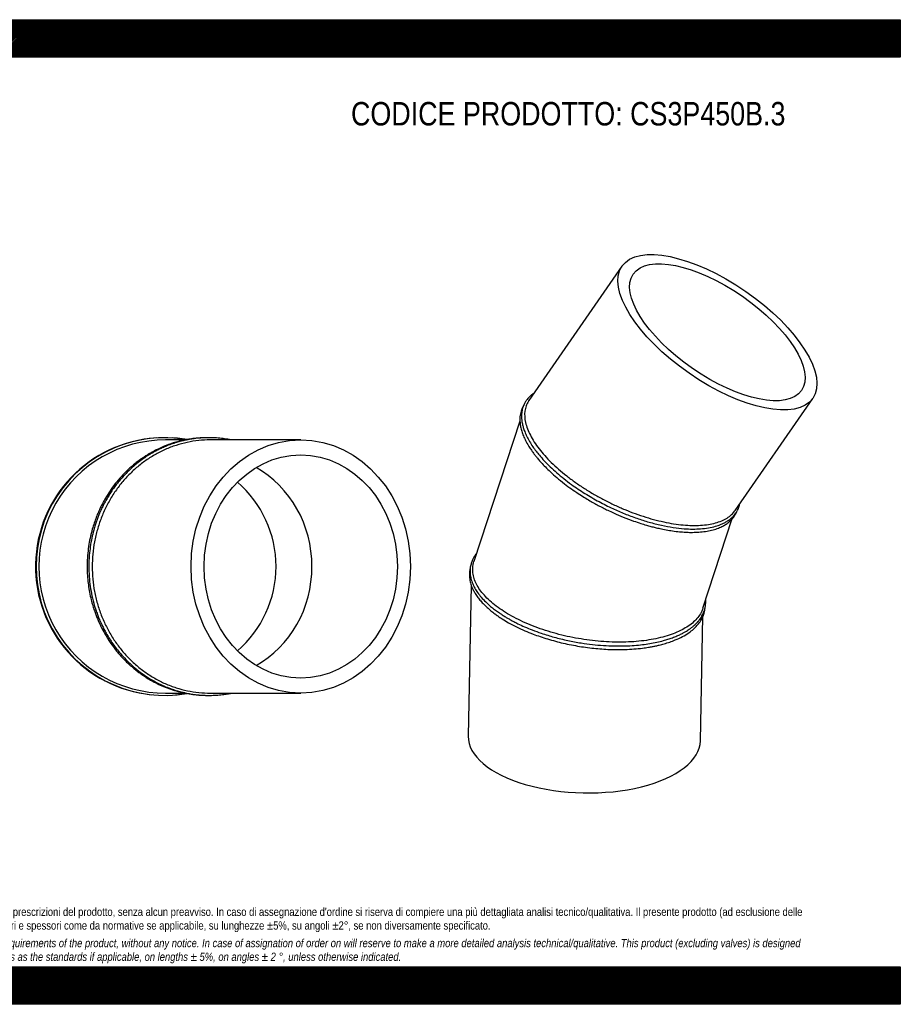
# Model space of a CAD drawing. Header units: millimetres. Extents: x 0 to 2475, y 0 to 1750.
# Tile 2 of 2: x 911 to 2475, y 0 to 1750. Entities that reach past the tile are written whole.
import ezdxf

# ---------------------------------------------------------------- set-up
doc = ezdxf.new("R2010")
doc.units = ezdxf.units.MM
doc.header["$LTSCALE"] = 8.333333
doc.layers.add('Default', color=7, linetype='Continuous')
doc.layers.add('TUBO_X_GOMITO_30', color=7, linetype='Continuous')

# ---------------------------------------------------------------- blocks, each defined once
blk = doc.blocks.new('SE1')
at = {"layer": 'TUBO_X_GOMITO_30', "color": 7, "linetype": 'Continuous'}
for p, q in [((1980.6, 1311.9), (1815.3, 1073.4)), ((2181.6, 877.8), (2319.6, 1077)), ((1799.3, 1036.2), (1717.6, 787)), ((2124.5, 704), (2176.6, 863.2)), ((1712.8, 744.7), (1707.4, 476.6)), ((2119.8, 468.2), (2124.3, 689.4))]:
    blk.add_line(p, q, dxfattribs=at)
for major_axis in [(169.5, -117.5), (-149.4, 103.5)]:
    blk.add_ellipse((2150.1, 1194.4), major_axis=major_axis, ratio=0.428999, dxfattribs=at)
blk.add_ellipse((1913.6, 472.4), major_axis=(-206.2, 4.2), ratio=0.46865, start_param=0, end_param=3.141593, dxfattribs=at)
for points, knots in [([(1824, 1086), (1823.4, 1085.6), (1821.2, 1084.1), (1817.5, 1081.1), (1813.8, 1077.3), (1811.2, 1073.9), (1809.4, 1071.4), (1808, 1068.9), (1806.4, 1065.8), (1804.8, 1061.9), (1803.5, 1057.6), (1802.7, 1053.3), (1802.2, 1049), (1802, 1044.1), (1802.4, 1038.2), (1803.4, 1031.8), (1805.2, 1024.9), (1807.8, 1017.5), (1811.4, 1009.2), (1816.2, 1000.3), (1821.8, 991.5), (1827.7, 983.4), (1834.4, 975.1), (1842.6, 965.7), (1852.9, 955.3), (1864.6, 944.7), (1877.3, 934.1), (1893.7, 921.7), (1914.5, 907.7), (1939.2, 893.5), (1963, 881.5), (1985.5, 871.7), (2007.1, 863.6), (2028.9, 856.7), (2050.6, 851.2), (2071.5, 847.3), (2090.1, 845.2), (2106.2, 844.5), (2120.7, 845), (2134.3, 846.6), (2146, 849.2), (2154.7, 852.2), (2161.3, 855.1), (2166.9, 858.2), (2171.4, 861.2), (2174.5, 863.9), (2176.5, 865.7), (2178.1, 867.3), (2180.1, 869.4), (2182.5, 872.5), (2185.7, 877.4), (2187.2, 881), (2188.2, 883.5)], [0.4520195, 0.4520195, 0.4520195, 0.4520195, 0.4551496, 0.4636159, 0.4732527, 0.479561, 0.4837291, 0.48764, 0.4931814, 0.5000752, 0.5079229, 0.5141179, 0.5203106, 0.5277517, 0.5361487, 0.5457665, 0.554643, 0.5643397, 0.5753844, 0.5872998, 0.598892, 0.6087881, 0.6180812, 0.6302747, 0.6438829, 0.6575252, 0.6709912, 0.6850885, 0.7074229, 0.7296223, 0.7502933, 0.7680551, 0.7858274, 0.8038345, 0.8224432, 0.8410065, 0.8586882, 0.8736566, 0.887865, 0.9037441, 0.9188992, 0.9309155, 0.9389226, 0.9477376, 0.9575846, 0.962509, 0.9663081, 0.9696241, 0.9732203, 0.9793706, 0.9884962, 1, 1, 1, 1]), ([(1815.3, 1073.4), (1814.9, 1072.9), (1814.6, 1072.4), (1812.6, 1069.2), (1811.3, 1066.5), (1809.2, 1060.7), (1808.5, 1057.6), (1807.2, 1048.1), (1807.6, 1041.3), (1810.1, 1030.4), (1811.2, 1026.7), (1814.1, 1019.1), (1815.8, 1015.3), (1819.9, 1007.4), (1822.2, 1003.4), (1827.4, 995.4), (1830.2, 991.4), (1836.4, 983.4), (1839.8, 979.3), (1847, 971.2), (1850.9, 967.2), (1859.2, 959), (1863.5, 955), (1872.7, 947), (1877.4, 943), (1887.4, 935.2), (1892.5, 931.4), (1903.1, 923.9), (1908.6, 920.2), (1919.8, 913.1), (1925.5, 909.6), (1937.2, 902.8), (1943.1, 899.5), (1955.1, 893.3), (1961.3, 890.2), (1973.5, 884.5), (1979.6, 881.8), (1998.1, 874.2), (2010.4, 869.7), (2029, 863.9), (2035.1, 862.2), (2047.3, 859.1), (2053.3, 857.7), (2065.1, 855.3), (2070.9, 854.3), (2082.3, 852.7), (2087.9, 852.1), (2104.1, 850.9), (2114.4, 850.9), (2128.5, 852.1), (2133, 852.7), (2141.6, 854.3), (2145.7, 855.2), (2153.3, 857.6), (2156.9, 859), (2163.5, 862.1), (2166.6, 863.8), (2172.1, 867.6), (2174.6, 869.7), (2178.6, 873.8), (2180.2, 875.7), (2181.6, 877.8)], [0.4656278, 0.4656278, 0.4656278, 0.4656278, 0.46875, 0.46875, 0.484375, 0.484375, 0.5, 0.5, 0.53125, 0.53125, 0.546875, 0.546875, 0.5625, 0.5625, 0.578125, 0.578125, 0.59375, 0.59375, 0.609375, 0.609375, 0.625, 0.625, 0.640625, 0.640625, 0.65625, 0.65625, 0.671875, 0.671875, 0.6875, 0.6875, 0.703125, 0.703125, 0.71875, 0.71875, 0.734375, 0.734375, 0.75, 0.75, 0.78125, 0.78125, 0.796875, 0.796875, 0.8125, 0.8125, 0.828125, 0.828125, 0.84375, 0.84375, 0.875, 0.875, 0.890625, 0.890625, 0.90625, 0.90625, 0.921875, 0.921875, 0.9375, 0.9375, 0.953125, 0.953125, 0.9657648, 0.9657648, 0.9657648, 0.9657648]), ([(1805.7, 1064.1), (1805.1, 1063.1), (1803.9, 1061), (1802.5, 1057.7), (1801.2, 1054), (1800.1, 1049.6), (1799.3, 1044.5), (1799.1, 1039.2), (1799.4, 1033.2), (1800.4, 1026.4), (1802.4, 1018.5), (1805.4, 1010.3), (1809.3, 1001.8), (1813.7, 993.8), (1817.8, 987.4), (1820.9, 982.9), (1823.6, 979.2), (1826.7, 975.1), (1830.7, 970.2), (1835.9, 964.2), (1842.7, 956.8), (1851.2, 948.3), (1862.4, 938.1), (1870, 931.9), (1875, 927.9)], [0.8146399, 0.8146399, 0.8146399, 0.8146399, 0.8203722, 0.8258668, 0.8313401, 0.8389315, 0.8472743, 0.855023, 0.8626565, 0.8730361, 0.8840316, 0.8948206, 0.9057544, 0.9174808, 0.9255271, 0.9302028, 0.9344605, 0.9395979, 0.945653, 0.9530484, 0.9623239, 0.97324, 0.9857981, 1, 1, 1, 1]), ([(1875, 927.9), (1879.6, 924.3), (1887, 918.7), (1899.8, 909.8), (1910.7, 902.8), (1920.8, 896.6), (1929.9, 891.4), (1938.4, 886.7), (1946.9, 882.3), (1956, 877.8), (1968, 872.2), (1983.3, 865.6), (1999.4, 859.5), (2013.1, 854.9), (2023.3, 851.8), (2031.8, 849.4), (2039.8, 847.4), (2048.8, 845.3), (2059.2, 843.2), (2070.8, 841.3), (2082.4, 839.9), (2093.2, 839.1), (2103.7, 838.7), (2114.6, 839), (2126.1, 840), (2137.2, 841.9), (2147.3, 844.6), (2155.8, 847.9), (2162.9, 851.6), (2169, 855.7), (2174.4, 860.4), (2178.9, 865.6), (2182.1, 870.6), (2183.7, 873.9), (2184.4, 875.5), (2184.5, 875.8)], [0, 0, 0, 0, 0.0131048, 0.0248415, 0.0352085, 0.0442046, 0.0518352, 0.0592819, 0.0664601, 0.07374, 0.0823427, 0.0966405, 0.1117578, 0.1224083, 0.1306351, 0.1375089, 0.1437058, 0.1510881, 0.1605303, 0.1709313, 0.1819074, 0.1923348, 0.2017995, 0.2128063, 0.225714, 0.2389692, 0.2518415, 0.2641591, 0.274857, 0.2847952, 0.2958897, 0.3073411, 0.316767, 0.3234517, 0.3250188, 0.3250188, 0.3250188, 0.3250188]), ([(1722.6, 802.3), (1722.4, 802.1), (1721.1, 800.4), (1718.8, 797.1), (1716.2, 792.6), (1714.4, 788.6), (1713.2, 785.3), (1712.3, 782.3), (1711.4, 778.7), (1710.9, 774.8), (1710.6, 770.1), (1710.8, 764), (1712.1, 756.3), (1715, 747.8), (1719, 739.5), (1724.1, 731.5), (1730.5, 723.3), (1737.8, 715.6), (1745.1, 708.8), (1752.1, 703.1), (1759, 698), (1765.8, 693.4), (1771.9, 689.5), (1777.3, 686.3), (1782.7, 683.3), (1788.8, 680), (1797.1, 675.8), (1807.9, 670.8), (1821.6, 665.2), (1839.1, 658.8), (1860.2, 652.4), (1884, 646.5), (1906.8, 642.3), (1928, 639.4), (1947.6, 637.7), (1967.1, 636.8), (1985.5, 636.9), (2002.2, 637.8), (2016.7, 639.2), (2030, 641.1), (2042.5, 643.5), (2053.2, 646.1), (2062.4, 648.8), (2070.4, 651.5), (2077.9, 654.5), (2083.8, 657.2), (2087.8, 659.2), (2090.5, 660.7), (2092.9, 662), (2095.5, 663.6), (2098.6, 665.6), (2102.2, 668.1), (2106.1, 671), (2109.6, 674.1), (2112.4, 676.8), (2114.6, 679.1), (2116.5, 681.3), (2118.5, 683.7), (2120.6, 686.7), (2122.8, 690.3), (2124.8, 694.1), (2126.4, 698.1), (2127.9, 702.6), (2129, 707.8), (2129.5, 713.3), (2129.4, 716.9), (2129.3, 718.6), (2129.3, 718.7)], [0.3243308, 0.3243308, 0.3243308, 0.3243308, 0.3253957, 0.3331659, 0.3416031, 0.3482972, 0.3528483, 0.3573174, 0.3628521, 0.3693406, 0.3756816, 0.3842938, 0.3965754, 0.4102241, 0.4219345, 0.433713, 0.4461068, 0.4590977, 0.4696959, 0.4781821, 0.486898, 0.4950131, 0.5017222, 0.5071356, 0.5122722, 0.5183651, 0.5254287, 0.5363597, 0.5483891, 0.5620365, 0.5809385, 0.5997901, 0.6184053, 0.6334876, 0.6485714, 0.6637375, 0.6791793, 0.692362, 0.7047873, 0.7161301, 0.727604, 0.7391052, 0.7472038, 0.7557663, 0.7647928, 0.7726822, 0.7767103, 0.7801525, 0.7830143, 0.7863023, 0.7907209, 0.7962978, 0.8023996, 0.8089917, 0.8142571, 0.8182322, 0.8219228, 0.8262655, 0.8313221, 0.8376258, 0.8443777, 0.8504668, 0.8570078, 0.8658136, 0.874887, 0.8820197, 0.882342, 0.882342, 0.882342, 0.882342]), ([(1710.9, 774.8), (1710.4, 772), (1709.6, 767.8), (1709.5, 761), (1710.1, 755.7), (1710.9, 751), (1712.1, 746.8), (1713.6, 742.4), (1715.8, 737.3), (1719, 731.3), (1723.2, 724.9), (1728.2, 718.4), (1734, 711.9), (1740.6, 705.5), (1747.5, 699.6), (1754, 694.5), (1760.6, 689.8), (1768.7, 684.4), (1779.7, 677.8), (1793.1, 670.8), (1807.6, 664.1), (1825.8, 656.7), (1848.5, 649), (1876.2, 641.6), (1905, 635.9), (1934.1, 632.1), (1961.3, 630.4), (1983.8, 630.5), (2001.8, 631.4), (2015.7, 632.8), (2026.6, 634.4), (2034.4, 635.8), (2040.8, 637), (2047.8, 638.6), (2056.2, 640.8), (2065.7, 643.8), (2076.7, 648), (2088.3, 653.4), (2099, 659.9), (2107.5, 666.6), (2114.1, 673.1), (2119.6, 680.2), (2123.8, 687.6), (2126.4, 694.4), (2127.6, 699.7), (2128, 702.6), (2128.1, 703.8)], [0, 0, 0, 0, 0.011889, 0.0217408, 0.0295176, 0.0362766, 0.0421691, 0.0482902, 0.0558755, 0.0648153, 0.0752395, 0.0846532, 0.0943675, 0.1051381, 0.1146888, 0.1230979, 0.1298961, 0.1385603, 0.1507477, 0.1647831, 0.1783518, 0.1913005, 0.2128371, 0.2350988, 0.257358, 0.2796176, 0.3018813, 0.3204651, 0.3332922, 0.3463257, 0.3557046, 0.3621467, 0.3676587, 0.3735847, 0.382081, 0.3924938, 0.4033729, 0.4185214, 0.4343869, 0.447674, 0.4593554, 0.4716876, 0.4854493, 0.4968037, 0.5044679, 0.5100742, 0.5100742, 0.5100742, 0.5100742]), ([(2124.5, 704), (2123.4, 700.6), (2121.8, 697.2), (2118.1, 691.1), (2116.1, 688.3), (2111.3, 682.9), (2108.6, 680.2), (2102.6, 675.2), (2099.3, 672.8), (2092.2, 668.3), (2088.4, 666.2), (2080.2, 662.2), (2075.9, 660.3), (2066.7, 656.8), (2061.9, 655.2), (2051.7, 652.3), (2046.4, 651), (2035.5, 648.7), (2029.8, 647.7), (2012.3, 645.2), (2000, 644.2), (1980.9, 643.6), (1974.4, 643.6), (1961.3, 643.9), (1954.7, 644.2), (1941.4, 645.1), (1934.7, 645.7), (1921.3, 647.3), (1914.7, 648.2), (1901.4, 650.4), (1894.8, 651.6), (1881.6, 654.3), (1875.1, 655.9), (1862.1, 659.2), (1855.7, 661), (1843.1, 664.9), (1836.9, 667), (1824.8, 671.4), (1818.9, 673.8), (1807.4, 678.7), (1801.9, 681.2), (1791.1, 686.5), (1786, 689.3), (1776.1, 695), (1771.4, 697.9), (1762.5, 703.9), (1758.2, 707), (1750.3, 713.2), (1746.6, 716.4), (1739.8, 722.9), (1736.7, 726.2), (1731.1, 732.7), (1728.7, 736), (1724.3, 742.6), (1722.5, 745.9), (1719.3, 752.6), (1718.1, 756), (1716.3, 762.6), (1715.7, 765.9), (1715.2, 772.4), (1715.3, 775.7), (1716.1, 781.6), (1716.7, 784.3), (1717.6, 786.9)], [0.0136795, 0.0136795, 0.0136795, 0.0136795, 0.03125, 0.03125, 0.046875, 0.046875, 0.0625, 0.0625, 0.078125, 0.078125, 0.09375, 0.09375, 0.109375, 0.109375, 0.125, 0.125, 0.140625, 0.140625, 0.15625, 0.15625, 0.1875, 0.1875, 0.203125, 0.203125, 0.21875, 0.21875, 0.234375, 0.234375, 0.25, 0.25, 0.265625, 0.265625, 0.28125, 0.28125, 0.296875, 0.296875, 0.3125, 0.3125, 0.328125, 0.328125, 0.34375, 0.34375, 0.359375, 0.359375, 0.375, 0.375, 0.390625, 0.390625, 0.40625, 0.40625, 0.421875, 0.421875, 0.4375, 0.4375, 0.453125, 0.453125, 0.46875, 0.46875, 0.484375, 0.484375, 0.5, 0.5, 0.5135674, 0.5135674, 0.5135674, 0.5135674])]:
    blk.add_open_spline(points, degree=3, knots=knots, dxfattribs=at)
blk.add_open_spline([(2188.2, 883.5), (2188.9, 885.8), (2189.5, 887.7), (2189.9, 889.7)], degree=3, dxfattribs=at)
blk = doc.blocks.new('SE2')
at = {"layer": 'TUBO_X_GOMITO_30', "color": 7, "linetype": 'Continuous'}
for p, q in [((1204.3, 1003.1), (1169.8, 1003.1)), ((1409.9, 1003.1), (1249.1, 1003.1)), ((1169.8, 553.1), (1204.5, 553.1)), ((1249.1, 553.1), (1409.9, 553.1))]:
    blk.add_line(p, q, dxfattribs=at)
for centre, radius, start, end in [((1167.7, 778.1), 229, 93.5446, 264.3138), ((1168.7, 778.1), 229, 80.1877, 279.7442), ((1169.7, 778.1), 225, 89.9982, 270.0015), ((1167.7, 778.1), 229, 80.1352, 86.6158), ((1167.7, 778.1), 198.3, 0, 49.103), ((1167.7, 778.1), 198.3, 0, 49.103), ((1167.7, 778.1), 198.3, 310.897, 360), ((1167.7, 778.1), 198.3, 310.897, 0), ((1167.7, 778.1), 229, 274.9936, 279.9075)]:
    blk.add_arc(centre, radius, start, end, dxfattribs=at)
for major_axis in [(0, 225), (0, 198.3)]:
    blk.add_ellipse((1409.9, 778.1), major_axis=major_axis, ratio=0.866025, dxfattribs=at)
blk.add_ellipse((1245.1, 778.1), major_axis=(0, 198.3), ratio=0.931852, start_param=3.622155, end_param=5.802623, dxfattribs=at)
blk.add_ellipse((1245.1, 778.1), major_axis=(0, 198.3), ratio=0.931852, start_param=3.622155, end_param=5.802623, dxfattribs=at)
for points, knots in [([(1244.7, 1007.1), (1244.6, 1007.1), (1241.5, 1007.1), (1235.7, 1007), (1227.6, 1006.4), (1219.6, 1005.6), (1210.4, 1004.3), (1199.6, 1002.2), (1186.1, 998.7), (1171.5, 993.7), (1158.9, 988.2), (1150.1, 983.8), (1144.7, 980.8), (1140.7, 978.5), (1138, 976.9), (1135.5, 975.3), (1132.4, 973.3), (1128.1, 970.4), (1122.4, 966.4), (1113.9, 959.8), (1103.1, 950.5), (1091.2, 938.4), (1080.5, 925.7), (1071.1, 912.8), (1063.9, 901.3), (1058.5, 891.8), (1054.7, 884.2), (1051.1, 876.4), (1047.4, 867.8), (1043.7, 857.9), (1040.2, 847), (1036.9, 834.7), (1034.1, 821.2), (1031.7, 805.2), (1031, 795.5), (1030.7, 789.3)], [0.7573348, 0.7573348, 0.7573348, 0.7573348, 0.7573867, 0.7643833, 0.7702399, 0.7755841, 0.7825593, 0.7909379, 0.8003262, 0.8135383, 0.8251838, 0.8307129, 0.8354726, 0.8387717, 0.840746, 0.8425499, 0.8451323, 0.8489971, 0.8539385, 0.8603305, 0.8725017, 0.8849143, 0.8968378, 0.9082126, 0.919028, 0.9255976, 0.9313614, 0.9370528, 0.9436167, 0.9511896, 0.9589833, 0.9677325, 0.9775611, 0.9883169, 1, 1, 1, 1]), ([(1286.8, 1003.1), (1286.5, 1003.1), (1282.5, 1003.9), (1274.7, 1005.3), (1263.1, 1006.5), (1251.9, 1007.1), (1242, 1007.1), (1233.7, 1006.7), (1226.9, 1006.1), (1221.2, 1005.4), (1216.6, 1004.7), (1211.8, 1003.9), (1206.2, 1002.9), (1199.1, 1001.2), (1190.8, 999), (1181.8, 996.2), (1172.6, 992.8), (1164.3, 989.2), (1157.2, 985.8), (1151.2, 982.7), (1145.7, 979.7), (1139.6, 976), (1132.1, 971.2), (1123, 964.6), (1112.5, 956.1), (1100.2, 944.7), (1087.5, 930.7), (1077.5, 917.6), (1070.5, 907.1), (1065.8, 899.3), (1061.7, 891.9), (1058.5, 885.7), (1056.3, 881), (1054.4, 877), (1052.4, 872.3), (1050, 866.6), (1047.6, 860.1), (1045.2, 853.1), (1042.4, 843.9), (1039.3, 831.9), (1036.5, 817.3), (1034.4, 801.2), (1033.3, 783.7), (1033.6, 765.2), (1035.2, 747.2), (1038, 730), (1041.8, 714), (1045.8, 700.9), (1049.3, 691.4), (1051.9, 684.9), (1054.2, 679.6), (1056.6, 674.4), (1059.6, 668.3), (1063.4, 661.1), (1067.9, 653.2), (1073.2, 644.9), (1079.3, 636.2), (1086.3, 627.2), (1094.6, 617.6), (1104, 607.8), (1115.8, 597.1), (1123.5, 591.3), (1128.3, 587.7)], [0.5642823, 0.5642823, 0.5642823, 0.5642823, 0.5648472, 0.5734021, 0.582147, 0.5908799, 0.5984797, 0.604322, 0.6095615, 0.6138207, 0.6171703, 0.6200665, 0.624571, 0.6300354, 0.6363417, 0.6435736, 0.651266, 0.6579897, 0.6637037, 0.6686953, 0.6729647, 0.677445, 0.6843208, 0.6926044, 0.7019825, 0.71385, 0.7288928, 0.7426173, 0.7491163, 0.7556625, 0.7620382, 0.7670236, 0.7704342, 0.7728772, 0.7764519, 0.7810195, 0.7859443, 0.7910659, 0.7963571, 0.8060833, 0.8169479, 0.8274186, 0.8399139, 0.8532575, 0.8657843, 0.8774273, 0.8896933, 0.8998942, 0.9061066, 0.9109985, 0.9146366, 0.9181614, 0.9231596, 0.9289829, 0.9353563, 0.9423345, 0.9500162, 0.957949, 0.9668803, 0.9769455, 0.9879849, 1, 1, 1, 1]), ([(1249.1, 1003.1), (1249.1, 1003.1), (1249, 1003.1), (1242.2, 1003.1), (1235.4, 1002.7), (1221.9, 1001.3), (1215.1, 1000.2), (1201.6, 997.3), (1195, 995.6), (1181.9, 991.3), (1175.4, 988.8), (1162.7, 983.2), (1156.6, 980.1), (1144.4, 973.1), (1138.5, 969.3), (1127.1, 961.2), (1121.6, 956.8), (1111, 947.4), (1105.9, 942.5), (1096.1, 932.1), (1091.5, 926.6), (1082.8, 915.2), (1078.7, 909.3), (1071, 897), (1067.5, 890.6), (1061, 877.7), (1058.1, 871), (1052.9, 857.5), (1050.6, 850.6), (1046.6, 836.6), (1044.9, 829.4), (1042.2, 814.8), (1041.2, 807.5), (1039.8, 792.8), (1039.5, 785.3), (1039.5, 763.1), (1040.9, 748.3), (1044.9, 726.5), (1046.6, 719.3), (1050.7, 705.2), (1053, 698.2), (1058.3, 684.5), (1061.3, 677.8), (1067.8, 664.9), (1071.3, 658.6), (1078.9, 646.5), (1083, 640.6), (1091.7, 629.3), (1096.3, 623.9), (1106, 613.4), (1111.1, 608.5), (1121.8, 599.2), (1127.3, 594.8), (1138.7, 586.6), (1144.6, 582.9), (1156.8, 575.9), (1163, 572.8), (1175.6, 567.2), (1182.1, 564.7), (1195.2, 560.5), (1201.9, 558.7), (1215.3, 555.9), (1222.1, 554.8), (1235.7, 553.4), (1242.4, 553.1), (1249.1, 553.1)], [0.2498247, 0.2498247, 0.2498247, 0.2498247, 0.25, 0.25, 0.265625, 0.265625, 0.28125, 0.28125, 0.296875, 0.296875, 0.3125, 0.3125, 0.328125, 0.328125, 0.34375, 0.34375, 0.359375, 0.359375, 0.375, 0.375, 0.390625, 0.390625, 0.40625, 0.40625, 0.421875, 0.421875, 0.4375, 0.4375, 0.453125, 0.453125, 0.46875, 0.46875, 0.484375, 0.484375, 0.5, 0.5, 0.53125, 0.53125, 0.546875, 0.546875, 0.5625, 0.5625, 0.578125, 0.578125, 0.59375, 0.59375, 0.609375, 0.609375, 0.625, 0.625, 0.640625, 0.640625, 0.65625, 0.65625, 0.671875, 0.671875, 0.6875, 0.6875, 0.703125, 0.703125, 0.71875, 0.71875, 0.734375, 0.734375, 0.7499281, 0.7499281, 0.7499281, 0.7499281]), ([(1030.7, 789.3), (1030.5, 783.4), (1030.2, 774), (1031, 758.6), (1032.5, 745.2), (1034.6, 732), (1037.3, 719.8), (1040.3, 708.9), (1043.1, 700.2), (1045.8, 692.6), (1048.6, 685.5), (1051.7, 678.4), (1055.9, 669.4), (1062.3, 657.4), (1071.4, 642.7), (1082.7, 627.6), (1095.4, 613.2), (1107.1, 602.1), (1116.9, 593.9), (1123.9, 588.7), (1129.5, 584.7), (1133.8, 581.9), (1137.3, 579.7), (1142.6, 576.5), (1150.2, 572.2), (1160.6, 567.1), (1172.5, 562.1), (1185.4, 557.7), (1198.6, 554.2), (1211.6, 551.6), (1223.1, 550.1), (1232.7, 549.3), (1240.1, 549.1), (1244.6, 549.1), (1246.6, 549.1)], [0, 0, 0, 0, 0.0111751, 0.0214545, 0.0308388, 0.0396395, 0.0490805, 0.0569861, 0.0630839, 0.0684077, 0.0737682, 0.0791903, 0.0846734, 0.0947782, 0.1079542, 0.1213246, 0.1350685, 0.1491312, 0.1562408, 0.1629111, 0.1682622, 0.1713494, 0.1741239, 0.1774284, 0.1847804, 0.1934049, 0.2031471, 0.2133893, 0.2235749, 0.233688, 0.2430059, 0.2495433, 0.2551709, 0.2596337, 0.2596337, 0.2596337, 0.2596337]), ([(1128.3, 587.7), (1133.7, 584), (1142.1, 578.3), (1156.7, 570.4), (1169.2, 564.7), (1180.7, 560.3), (1190.3, 557.3), (1198.1, 555.1), (1204.1, 553.7), (1208.5, 552.8), (1211.7, 552.2), (1214.7, 551.7), (1218.4, 551.1), (1224.3, 550.3), (1232.5, 549.5), (1243.1, 549), (1254.3, 549.1), (1265.2, 549.8), (1275, 550.9), (1282, 552.1), (1285.7, 552.8), (1286.8, 553)], [0, 0, 0, 0, 0.0129404, 0.0246296, 0.0350648, 0.0440353, 0.0517121, 0.0576393, 0.0621066, 0.0654609, 0.0675545, 0.0695355, 0.0723329, 0.0758713, 0.0828318, 0.0908727, 0.0994735, 0.1080262, 0.1153758, 0.1214686, 0.1239507, 0.1239507, 0.1239507, 0.1239507])]:
    blk.add_open_spline(points, degree=3, knots=knots, dxfattribs=at)

msp = doc.modelspace()

# ---------------------------------------------------------------- hatches: boundary and pattern name
at = {"layer": 'Default', "linetype": 'Continuous'}
h = msp.add_hatch(dxfattribs=at)
h.set_pattern_fill('LINE', scale=0.629921, angle=45, style=0)
h.paths.add_polyline_path([(2475, 1683.3), (2475, 1750), (0, 1750), (0, 1683.3)])
for points in [[(2475, 1683.3), (2475, 1750), (0, 1750), (0, 1683.3)], [(2475, 0), (2475, 66.7), (0, 66.7), (0, 0)]]:
    msp.add_hatch(color=7, dxfattribs=at).paths.add_polyline_path(points)
h = msp.add_hatch(dxfattribs=at)
h.set_pattern_fill('LINE', scale=0.629921, angle=45, style=0)
h.paths.add_polyline_path([(2475, 0), (2475, 66.7), (0, 66.7), (0, 0)])

# ---------------------------------------------------------------- linework, layer by layer
at = {"layer": 'Default', "color": 7, "linetype": 'Continuous'}
for p, q in [((0, 1750), (2475, 1750)), ((2475, 1750), (2475, 1683.3)), ((2475, 1683.3), (0, 1683.3)), ((0, 66.7), (2475, 66.7)), ((2475, 66.7), (2475, 0)), ((2475, 0), (0, 0))]:
    msp.add_line(p, q, dxfattribs=at)

# ---------------------------------------------------------------- block references
at = {"layer": 'Default'}
for name in ['SE1', 'SE2']:
    msp.add_blockref(name, (0, 0), dxfattribs=at)

# ---------------------------------------------------------------- texts
at = {"layer": 'Default', "attachment_point": 1}
for s, insert, char_height, width in [('{\\fArial Narrow|b0||i0||c0|p34;\\C7;\\H41.66666667;\\W1.;CODICE PRODOTTO: CS3P450B.3}', (1499.2, 1603.7), 41.667, 773.76), ("{\\fArial Narrow|b0||i0||c0|p34;\\C7;\\H14.58333333;\\W1.;PLASTITALIA si riserva il diritto di revisionare la presente specifica, mantenendo la conformità alle prescrizioni del prodotto, senza alcun preavviso. In caso di assegnazione d'ordine si riserva di compiere una più dettagliata analisi tecnico/qualitativa. Il presente prodotto (ad esclusione delle \\P}{\\fArial Narrow|b0||i0||c0|p34;\\C7;\\H14.58333333;\\W1.;valvole) è progettato per applicazioni non previste dalla direttiva 2014/68/EU. Tolleranza su diametri e spessori come da normative se applicabile, su lunghezze ±5%, su angoli ±2°, se non diversamente specificato.\\P}{\\fArial Narrow|b0||i0||c0|p34;\\C7;\\H4.166666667;\\W1.;   \\P}{\\fArial Narrow|b0||i1||c0|p34;\\C7;\\H14.58333333;\\W1.;PLASTITALIA on reserves the right to revise this specification, maintaining the conformity to the requirements of the product, without any notice. In case of assignation of order on will reserve to make a more detailed analysis technical/qualitative. This product (excluding valves) is designed \\P}{\\fArial Narrow|b0||i1||c0|p34;\\C7;\\H14.58333333;\\W1.;for applications not covered by Directive 2014/68 / EU. The tolerance on diameters and thicknesses as the standards if applicable, on lengths ± 5%, on angles ± 2 °, unless otherwise indicated.\\P}", (166.7, 171.7), 14.5833, 2141.667)]:
    msp.add_mtext(s, dxfattribs=dict(at, insert=insert, char_height=char_height, width=width))

doc.saveas('drawing.dxf')
